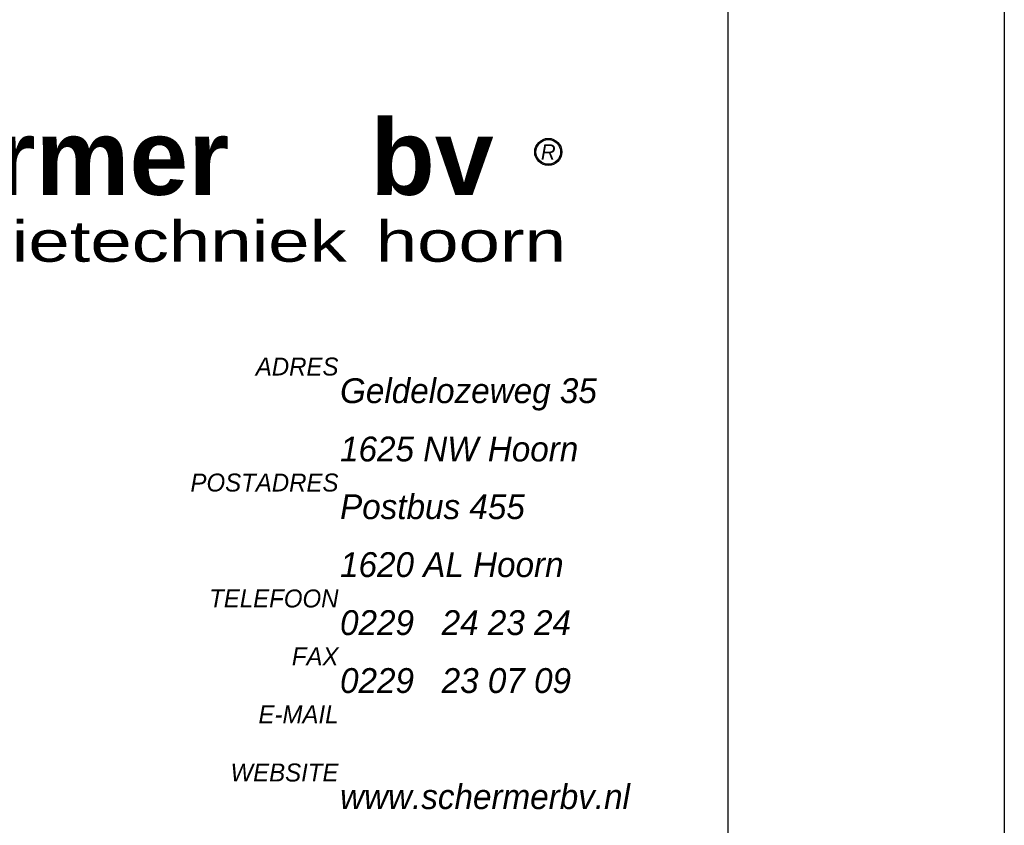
# Model space of a CAD drawing. Header units: millimetres. Extents: x -13501 to 278776, y 0 to 252300.
# Tile 39 of 132: x 127467 to 134600, y 88232 to 94068. Entities that reach past the tile are written whole.
import ezdxf
from ezdxf.enums import TextEntityAlignment as Align

# ---------------------------------------------------------------- set-up
doc = ezdxf.new("R2010")
doc.units = ezdxf.units.MM
doc.header["$LTSCALE"] = 100
doc.layers.get('0').update_dxf_attribs({"linetype": 'CONTINUOUS'})
for name, color, linetype in [('Schermer logo', 7, 'CONTINUOUS'), ('SCHERMER_KADER', 7, 'CONTINUOUS'), ('SCHERMER_ONDERHOEK', 7, 'CONTINUOUS')]:
    doc.layers.add(name, color=color, linetype=linetype)
doc.styles.add('B-01', font='GOTHICI.TTF')
doc.styles.add('cg omega', font='GOTHICI.TTF', dxfattribs={"width": 1.32})
doc.styles.add('CG OMEGA BOLD', font='GOTHICBI.TTF', dxfattribs={"width": 1.32})
doc.styles.add('Schermer', font='swisseb.ttf')
doc.styles.add('Schermer1', font='swiss.ttf')

# ---------------------------------------------------------------- blocks, each defined once
blk = doc.blocks.new('LOGONIEUW')
at = {"layer": 'Schermer logo'}
h = blk.add_hatch(color=162, dxfattribs=at)
edge = h.paths.add_edge_path()
edge.add_line((11.798, 6.943), (12.484, 5.061))
edge.add_ellipse((6.99, 6.936), major_axis=(5.657, 5.657), ratio=0.6875, start_angle=288.65906, end_angle=445.00956)
edge.add_ellipse((3.09, 11.053), major_axis=(-0.672, 0.461), ratio=0.653108, start_angle=226.42754, end_angle=249.48253, ccw=False)
edge.add_line((3.771, 11.053), (5.271, 6.943))
edge.add_line((5.271, 6.943), (5.633, 6.943))
edge.add_line((5.633, 6.943), (4.133, 11.053))
edge.add_ellipse((4.814, 11.053), major_axis=(-0.672, 0.461), ratio=0.653108, start_angle=226.42754, end_angle=406.42754, ccw=False)
edge.add_line((5.496, 11.053), (6.996, 6.943))
edge.add_line((6.996, 6.943), (7.358, 6.943))
edge.add_line((7.358, 6.943), (5.857, 11.053))
edge.add_ellipse((6.539, 11.053), major_axis=(-0.672, 0.461), ratio=0.653108, start_angle=226.42754, end_angle=406.42754, ccw=False)
edge.add_line((7.22, 11.053), (8.72, 6.943))
edge.add_line((8.72, 6.943), (9.082, 6.943))
edge.add_line((9.082, 6.943), (7.582, 11.053))
edge.add_ellipse((8.263, 11.053), major_axis=(-0.672, 0.461), ratio=0.653108, start_angle=226.42754, end_angle=406.42754, ccw=False)
edge.add_line((8.945, 11.053), (10.445, 6.943))
edge.add_line((10.445, 6.943), (11.798, 6.943))
edge = h.paths.add_edge_path(flags=16)
edge.add_ellipse((9.988, 11.053), major_axis=(-0.672, 0.46), ratio=0.653962, start_angle=0, end_angle=360)
h = blk.add_hatch(color=240, dxfattribs=at)
edge = h.paths.add_edge_path()
edge.add_ellipse((9.988, 11.053), major_axis=(-0.672, 0.46), ratio=0.653962, start_angle=0, end_angle=360)
edge = h.paths.add_edge_path()
edge.add_line((9.082, 6.943), (10.083, 6.943))
edge.add_line((10.083, 6.943), (10.445, 6.943))
edge.add_line((10.445, 6.943), (8.945, 11.053))
edge.add_ellipse((8.263, 11.053), major_axis=(-0.672, 0.461), ratio=0.653108, start_angle=226.42754, end_angle=406.42754)
edge.add_line((7.582, 11.053), (9.082, 6.943))
edge = h.paths.add_edge_path()
edge.add_line((7.358, 6.943), (8.358, 6.943))
edge.add_line((8.358, 6.943), (8.72, 6.943))
edge.add_line((8.72, 6.943), (7.22, 11.053))
edge.add_ellipse((6.539, 11.053), major_axis=(-0.672, 0.461), ratio=0.653108, start_angle=226.42754, end_angle=406.42754)
edge.add_line((5.857, 11.053), (7.358, 6.943))
edge = h.paths.add_edge_path()
edge.add_ellipse((4.814, 11.053), major_axis=(-0.672, 0.461), ratio=0.653108, start_angle=226.42754, end_angle=406.42754)
edge.add_line((4.133, 11.053), (5.633, 6.943))
edge.add_line((5.633, 6.943), (6.634, 6.943))
edge.add_line((6.634, 6.943), (6.996, 6.943))
edge.add_line((6.996, 6.943), (5.496, 11.053))
edge = h.paths.add_edge_path()
edge.add_ellipse((3.09, 11.053), major_axis=(-0.672, 0.461), ratio=0.653108, start_angle=226.42754, end_angle=406.42754)
edge.add_line((2.408, 11.053), (3.909, 6.943))
edge.add_line((3.909, 6.943), (4.909, 6.943))
edge.add_line((4.909, 6.943), (5.271, 6.943))
edge.add_line((5.271, 6.943), (3.771, 11.053))
edge = h.paths.add_edge_path()
edge.add_line((2.184, 6.943), (3.547, 6.943))
edge.add_line((3.547, 6.943), (2.046, 11.053))
edge.add_ellipse((1.366, 11.053), major_axis=(-0.675, 0.464), ratio=0.646817, start_angle=226.76027, end_angle=398.88568)
edge.add_line((0.652, 11.14), (2.184, 6.943))
h = blk.add_hatch(color=162, dxfattribs=at)
h.paths.add_polyline_path([(73.522, 10.061, 1), (71.554, 10.061, 1)])
h.paths.add_polyline_path([(73.431, 10.061, 1), (71.645, 10.061, 1)], flags=16)
h.paths.add_polyline_path([(71.672, 9.236), (73.403, 9.236), (73.403, 10.886), (71.672, 10.886)], flags=24)
h = blk.add_hatch(color=162, dxfattribs=at)
edge = h.paths.add_edge_path()
edge.add_line((3.547, 6.943), (3.909, 6.943))
edge.add_line((3.909, 6.943), (2.661, 10.361))
edge.add_ellipse((6.99, 6.936), major_axis=(5.657, 5.657), ratio=0.6875, start_angle=94.58086, end_angle=97.37505)
edge.add_line((2.406, 10.067), (3.547, 6.943))
h = blk.add_hatch(color=162, dxfattribs=at)
edge = h.paths.add_edge_path()
edge.add_line((3.547, 6.943), (2.184, 6.943))
edge.add_line((2.184, 6.943), (1.5, 8.818))
edge.add_ellipse((6.99, 6.936), major_axis=(5.657, 5.657), ratio=0.6875, start_angle=108.59516, end_angle=265.14139)
edge.add_ellipse((10.902, 2.832), major_axis=(0.672, -0.461), ratio=0.653108, start_angle=226.42754, end_angle=249.5923, ccw=False)
edge.add_line((10.221, 2.832), (8.72, 6.943))
edge.add_line((8.72, 6.943), (8.358, 6.943))
edge.add_line((8.358, 6.943), (9.859, 2.832))
edge.add_ellipse((9.178, 2.832), major_axis=(0.672, -0.461), ratio=0.653108, start_angle=226.42754, end_angle=406.42754, ccw=False)
edge.add_line((8.496, 2.832), (6.996, 6.943))
edge.add_line((6.996, 6.943), (6.634, 6.943))
edge.add_line((6.634, 6.943), (8.134, 2.832))
edge.add_ellipse((7.453, 2.832), major_axis=(0.672, -0.461), ratio=0.653108, start_angle=226.42754, end_angle=406.42754, ccw=False)
edge.add_line((6.772, 2.832), (5.271, 6.943))
edge.add_line((5.271, 6.943), (4.909, 6.943))
edge.add_line((4.909, 6.943), (6.41, 2.832))
edge.add_ellipse((5.728, 2.832), major_axis=(0.672, -0.461), ratio=0.653108, start_angle=226.42754, end_angle=406.42754, ccw=False)
edge.add_line((5.047, 2.832), (3.547, 6.943))
edge = h.paths.add_edge_path(flags=16)
edge.add_ellipse((4.004, 2.832), major_axis=(0.672, -0.46), ratio=0.653962, start_angle=0, end_angle=360)
h = blk.add_hatch(color=162, dxfattribs=at)
edge = h.paths.add_edge_path()
edge.add_ellipse((6.99, 6.936), major_axis=(5.657, 5.657), ratio=0.6875, start_angle=274.71534, end_angle=277.51245)
edge.add_line((11.585, 3.82), (10.445, 6.943))
edge.add_line((10.445, 6.943), (10.083, 6.943))
edge.add_line((10.083, 6.943), (11.33, 3.525))
at = {"layer": 'Schermer logo', "color": 240}
for p, q in [((2.184, 6.943), (0.648, 11.152)), ((3.547, 6.943), (2.046, 11.053)), ((3.909, 6.943), (2.408, 11.053)), ((5.271, 6.943), (3.771, 11.053)), ((5.633, 6.943), (4.133, 11.053)), ((6.996, 6.943), (5.496, 11.053)), ((7.358, 6.943), (5.857, 11.053)), ((8.72, 6.943), (7.22, 11.053)), ((9.082, 6.943), (7.582, 11.053)), ((10.445, 6.943), (8.945, 11.053)), ((2.184, 6.943), (3.547, 6.943)), ((3.909, 6.943), (4.909, 6.943)), ((4.909, 6.943), (5.271, 6.943)), ((5.633, 6.943), (6.634, 6.943)), ((6.634, 6.943), (6.996, 6.943)), ((7.358, 6.943), (8.358, 6.943)), ((8.358, 6.943), (8.72, 6.943)), ((9.082, 6.943), (10.083, 6.943)), ((10.083, 6.943), (10.445, 6.943))]:
    blk.add_line(p, q, dxfattribs=at)
at = {"layer": 'Schermer logo', "color": 162}
for p, q in [((3.547, 6.943), (5.047, 2.832)), ((3.547, 6.943), (3.909, 6.943)), ((4.909, 6.943), (6.41, 2.832)), ((5.271, 6.943), (6.772, 2.832)), ((5.271, 6.943), (5.633, 6.943)), ((6.634, 6.943), (8.134, 2.832)), ((6.996, 6.943), (8.496, 2.832)), ((6.996, 6.943), (7.358, 6.943)), ((8.358, 6.943), (9.859, 2.832)), ((8.72, 6.943), (10.221, 2.832)), ((8.72, 6.943), (9.082, 6.943)), ((10.083, 6.943), (11.33, 3.525)), ((10.445, 6.943), (11.585, 3.82)), ((10.445, 6.943), (11.798, 6.943)), ((11.798, 6.943), (12.484, 5.061))]:
    blk.add_line(p, q, dxfattribs=at)
for radius in [0.984, 0.893]:
    blk.add_circle((72.538, 10.061), radius, dxfattribs=at)
for centre, major_axis, ratio, start_param, end_param in [((6.99, 6.936), (5.657, 5.657), 0.6875, 5.038051, 7.766882), ((6.99, 6.936), (5.657, 5.657), 0.6875, 1.650748, 1.699515), ((6.99, 6.936), (5.657, 5.657), 0.6875, 1.895343, 4.62759), ((6.99, 6.936), (5.657, 5.657), 0.6875, 4.794687, 4.843506), ((5.728, 2.832), (0.672, -0.461), 0.653108, 3.951906, 7.093499), ((7.453, 2.832), (0.672, -0.461), 0.653108, 3.951906, 7.093499), ((9.178, 2.832), (0.672, -0.461), 0.653108, 3.951906, 7.093499), ((10.902, 2.832), (0.672, -0.461), 0.653108, 3.951906, 4.356207)]:
    blk.add_ellipse(centre, major_axis=major_axis, ratio=ratio, start_param=start_param, end_param=end_param, dxfattribs=at)
at = {"layer": 'Schermer logo', "color": 240}
for centre, major_axis, ratio, start_param, end_param in [((1.366, 11.053), (-0.675, 0.464), 0.646817, 3.957713, 6.961868), ((3.09, 11.053), (-0.672, 0.461), 0.653108, 3.951906, 7.093499), ((4.814, 11.053), (-0.672, 0.461), 0.653108, 3.951906, 7.093499), ((6.539, 11.053), (-0.672, 0.461), 0.653108, 3.951906, 7.093499), ((8.263, 11.053), (-0.672, 0.461), 0.653108, 3.951906, 7.093499)]:
    blk.add_ellipse(centre, major_axis=major_axis, ratio=ratio, start_param=start_param, end_param=end_param, dxfattribs=at)
blk.add_ellipse((9.988, 11.053), major_axis=(-0.672, 0.46), ratio=0.653962, dxfattribs=at)
at = {"layer": 'Schermer logo', "color": 162}
blk.add_ellipse((4.004, 2.832), major_axis=(0.672, -0.46), ratio=0.653962, dxfattribs=at)
at = {"layer": 'Schermer logo', "color": 240, "style": 'Schermer'}
blk.add_text('schermer', height=5.478, dxfattribs=at).set_placement((14.973, 6.952))
at = {"layer": 'Schermer logo', "color": 162, "style": 'Schermer'}
blk.add_text('bv', height=5.478, dxfattribs=at).set_placement((59.649, 6.952))
at = {"layer": 'Schermer logo', "color": 162, "style": 'B-01'}
blk.add_text('R', height=1.1, dxfattribs=at).set_placement((72.538, 10.061), align=Align.MIDDLE)
at = {"layer": 'Schermer logo', "color": 162, "style": 'Schermer1', "width": 1.3}
for s, height, p in [('installatietechniek', 2.96725, (15.407, 2.107)), ('hoorn', 2.9672, (60.043, 2.107))]:
    blk.add_text(s, height=height, dxfattribs=at).set_placement(p)
blk = doc.blocks.new('1350x840')
at = {"layer": 'SCHERMER_KADER', "color": 8, "linetype": 'Continuous'}
for p, q in [((-1316, 821), (-1316, 0)), ((0, 0), (0, 821))]:
    blk.add_line(p, q, dxfattribs=at)
at = {"layer": 'SCHERMER_ONDERHOEK'}
blk.add_blockref('LOGONIEUW', (-85.572, 70.041), dxfattribs=at)
at = {"layer": 'SCHERMER_ONDERHOEK', "color": 240, "style": 'cg omega'}
for s, p in [('ADRES', (-28.232, 63.907)), ('POSTADRES', (-28.232, 55.504)), ('TELEFOON', (-28.232, 47.106)), ('FAX', (-28.232, 42.908)), ('E-MAIL', (-28.232, 38.705)), ('WEBSITE', (-28.232, 34.5))]:
    blk.add_text(s, height=1.3, dxfattribs=at).set_placement(p, align=Align.RIGHT)
at = {"layer": 'SCHERMER_ONDERHOEK', "color": 162, "style": 'cg omega'}
for s, p in [('Geldelozeweg 35', (-28.118, 61.907)), ('1625 NW Hoorn', (-28.118, 57.684)), ('Postbus 455', (-28.118, 53.504)), ('1620 AL Hoorn', (-28.118, 49.308)), ('0229   24 23 24', (-28.118, 45.106)), ('0229   23 07 09', (-28.118, 40.908)), ('www.schermerbv.nl', (-28.118, 32.5))]:
    blk.add_text(s, height=1.8, dxfattribs=at).set_placement(p)
at = {"layer": 'SCHERMER_ONDERHOEK', "style": 'B-01'}
for tag, p in [('WIJZA', (-161.007, 168.4)), ('WIJZG', (-75.507, 168.4)), ('OMSCHRIJVINGA', (-161.007, 162)), ('OMSCHRIJVINGG', (-75.507, 162)), ('WIJZB', (-161.007, 155.6)), ('WIJZH', (-75.507, 155.6)), ('OMSCHRIJVINGB', (-161.007, 149.2)), ('OMSCHRIJVINGH', (-75.507, 149.2)), ('WIJZC', (-161.007, 142.8)), ('WIJZI', (-75.507, 142.8)), ('OMSCHRIJVINGC', (-161.007, 136.4)), ('OMSCHRIJVINGI', (-75.507, 136.4)), ('WIJZD', (-161.007, 130)), ('WIJZJ', (-75.507, 130)), ('OMSCHRIJVINGD', (-161.007, 123.6)), ('OMSCHRIJVINGJ', (-75.507, 123.6)), ('WIJZE', (-161.007, 117.2)), ('WIJZK', (-75.507, 117.2)), ('OMSCHRIJVINGE', (-161.007, 110.8)), ('OMSCHRIJVINGK', (-75.507, 110.8)), ('WIJZF', (-161.007, 104.4)), ('WIJZL', (-75.507, 104.4)), ('OMSCHRIJVINGF', (-161.007, 98)), ('OMSCHRIJVINGL', (-75.507, 98))]:
    blk.add_attdef(tag, text='', height=1.8, dxfattribs=at).set_placement(p, align=Align.MIDDLE_LEFT)
at = {"layer": 'SCHERMER_ONDERHOEK', "style": 'cg omega', "oblique": 15, "width": 1.32}
blk.add_attdef('STATUS', (-179.5, 76.8), '', height=3.5, dxfattribs=at)
at = {"layer": 'SCHERMER_ONDERHOEK', "width": 1.32}
for tag, height, style, p in [('BENAMING', 2.34, 'CG OMEGA BOLD', (-161.258, 58)), ('BENAMING2', 2.34, 'CG OMEGA BOLD', (-161.258, 51.6)), ('BETREFT', 2.34, 'CG OMEGA BOLD', (-161.258, 45.2)), ('SCHAAL', 1.8, 'cg omega', (-161.258, 38.8)), ('DATUM', 1.8, 'cg omega', (-161.258, 26)), ('NR', 1.8, 'cg omega', (-125.231, 19.6)), ('A?', 1.8, 'cg omega', (-72.693, 19.6)), ('TEKNR.', 2.34, 'CG OMEGA BOLD', (-72.693, 13.2)), ('DD', 1.8, 'cg omega', (-125.231, 13.2))]:
    blk.add_attdef(tag, text='', height=height, dxfattribs=dict(at, style=style)).set_placement(p, align=Align.MIDDLE_LEFT)

msp = doc.modelspace()

# ---------------------------------------------------------------- block references
at = {"xscale": 100, "yscale": 100, "zscale": 100}
for p in [(132600, 85100), (266200, 85100)]:
    msp.add_blockref('1350x840', p, dxfattribs=at)

doc.saveas('drawing.dxf')
